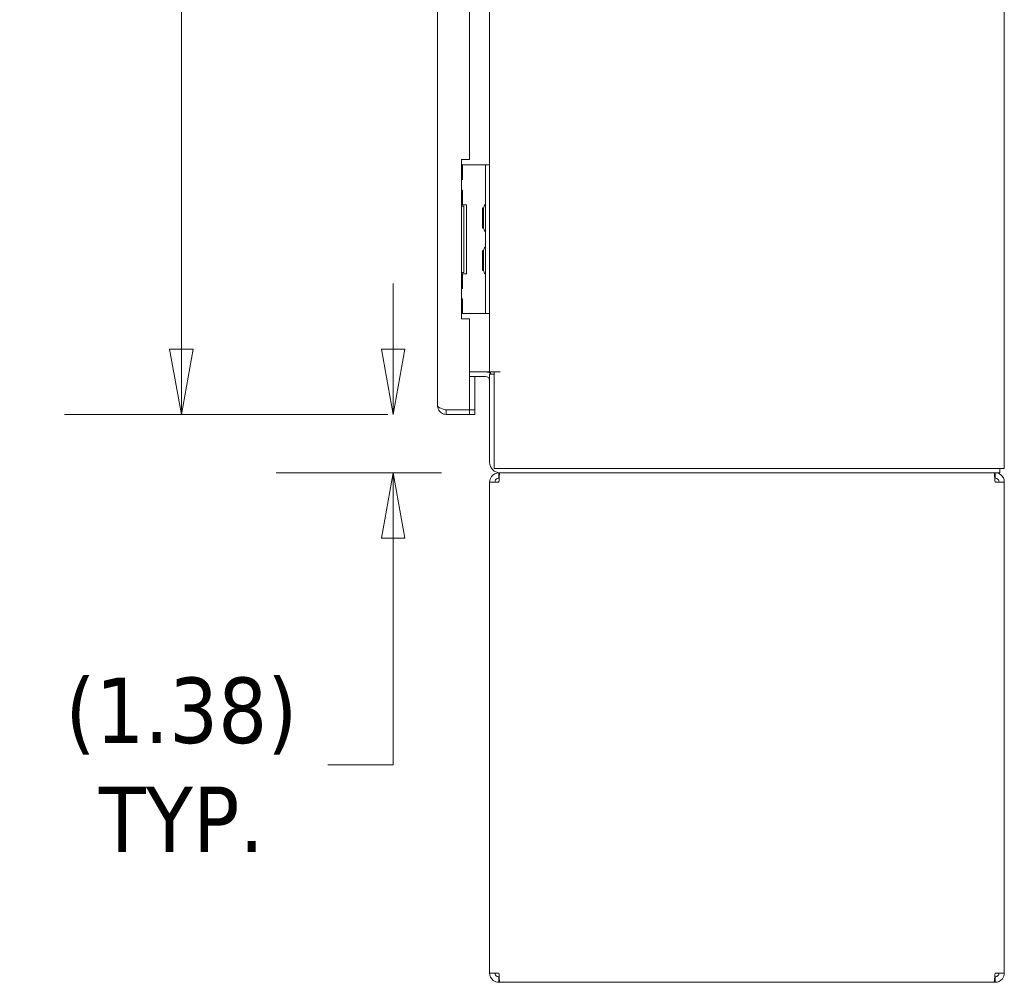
# Model space of a CAD drawing. Header units: inches. Extents: x 11 to 361, y 7 to 222.
# Tile 93 of 174: x 146 to 169, y 102 to 125. Entities that reach past the tile are written whole.
import ezdxf

# ---------------------------------------------------------------- set-up
doc = ezdxf.new("R2010")
doc.units = ezdxf.units.IN
doc.header["$LTSCALE"] = 22
doc.header["$MEASUREMENT"] = 0
doc.layers.get('0').update_dxf_attribs({"lineweight": 0})
doc.layers.add('Dimension (ANSI)', color=7, linetype='Continuous', lineweight=5)
doc.layers.add('Visible (ANSI)', color=7, linetype='Continuous', lineweight=5)
doc.styles.add('ROMANS', font='tahoma.ttf')
doc.dimstyles.new('Default (ANSI)', dxfattribs={"dimscale": 22, "dimtxt": 0.07, "dimasz": 0.07, "dimexe": 0.125, "dimexo": 0.0625, "dimgap": 0.031496, "dimtad": 0, "dimtih": 1, "dimtoh": 1, "dimrnd": 1e-08, "dimzin": 0, "dimdsep": 46, "dimtxsty": 'ROMANS', "dimblk": 'Filled-1', "dimcen": 0.09, "dimdle": 0.393701, "dimclrd": 256, "dimclre": 256, "dimclrt": 256, "dimadec": 0, "dimazin": 0, "dimtfac": 0.928571, "dimtofl": 0, "dimtmove": 0, "dimatfit": 3, "dimfxl": 1, "dimtolj": 1, "dimtzin": 0, "dimlwd": -1, "dimlwe": -1, "dimarcsym": 0})

# ---------------------------------------------------------------- blocks, each defined once
blk = doc.blocks.new('Filled-1')
at = {"color": 0}
for p, q in [((0, 0), (-1, 0.179)), ((-1, 0.179), (-1, -0.179)), ((-1, 0), (0, 0)), ((-1, -0.179), (0, 0))]:
    blk.add_line(p, q, dxfattribs=at)
at = {"color": 0, "flags": 128}
blk.add_lwpolyline([(-1, -0.179), (0, 0), (-1, 0.179), (-1, -0.179)], dxfattribs=at)
at = {"color": 0}
blk.add_solid([(-1, -0.179), (0, 0), (-1, 0.179), (-1, -0.179)], dxfattribs=at)
blk = doc.blocks.new('*D13')
at = {"layer": 'Defpoints', "color": 0, "transparency": 16777216}
for p in [(149.412, 174.724), (155.648, 174.724), (155.648, 115.349)]:
    blk.add_point(p, dxfattribs=at)
at = {"layer": 'Dimension (ANSI)', "transparency": 16777216}
for p, q in [((154.273, 174.724), (146.662, 174.724)), ((149.412, 173.184), (149.412, 157.21)), ((149.412, 116.889), (149.412, 145.994)), ((154.273, 115.349), (146.662, 115.349))]:
    blk.add_line(p, q, dxfattribs=at)
at = {"layer": 'Dimension (ANSI)', "transparency": 16777216, "xscale": 1.54000000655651, "yscale": 1.54000000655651, "zscale": 1.54000000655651}
for p, rotation in [((149.412, 174.724), 90), ((149.412, 115.349), 270)]:
    blk.add_blockref('Filled-1', p, dxfattribs=dict(at, rotation=rotation))
at = {"layer": 'Dimension (ANSI)', "transparency": 16777216, "insert": (149.412, 151.602), "char_height": 1.54, "attachment_point": 5, "style": 'ROMANS'}
blk.add_mtext('\\A1;\\fTahoma|b0|i0;\\H1.5400;59.38\\P\\fTahoma|b0|i0;\\H1.5400;DOOR\\P\\fTahoma|b0|i0;\\H1.5400;HEIGHT\\P\\fTahoma|b0|i0;\\H1.5400;(2 PL.)', dxfattribs=at)
blk = doc.blocks.new('*D16')
at = {"layer": 'Defpoints', "color": 0, "transparency": 16777216}
for p in [(154.399, 115.349), (155.648, 115.349), (156.919, 113.974)]:
    blk.add_point(p, dxfattribs=at)
at = {"layer": 'Dimension (ANSI)', "transparency": 16777216}
for p, q in [((154.399, 116.889), (154.399, 118.429)), ((154.273, 115.349), (151.649, 115.349)), ((155.544, 113.974), (151.649, 113.974)), ((154.399, 112.434), (154.399, 107.097)), ((154.399, 107.097), (152.859, 107.097))]:
    blk.add_line(p, q, dxfattribs=at)
at = {"layer": 'Dimension (ANSI)', "transparency": 16777216, "xscale": 1.54000000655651, "yscale": 1.54000000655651, "zscale": 1.54000000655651}
for p, rotation in [((154.399, 115.349), 270), ((154.399, 113.974), 90)]:
    blk.add_blockref('Filled-1', p, dxfattribs=dict(at, rotation=rotation))
at = {"layer": 'Dimension (ANSI)', "transparency": 16777216, "insert": (149.412, 107.097), "char_height": 1.54, "attachment_point": 5, "style": 'ROMANS'}
blk.add_mtext('\\A1;\\fTahoma|b0|i0;\\H1.5400;(1.38)\\P\\fTahoma|b0|i0;\\H1.5400;TYP.', dxfattribs=at)

msp = doc.modelspace()

# ---------------------------------------------------------------- linework, layer by layer
at = {"layer": 'Visible (ANSI)'}
for p, q in [((168.79924, 175.99485), (168.79924, 114.07785)), ((155.44999, 115.5466), (155.44999, 174.5261)), ((156.19999, 134.64052), (156.19999, 121.34885)), ((156.67424, 121.22374), (156.67424, 134.76564)), ((156.01249, 121.34885), (156.19999, 121.34885)), ((156.01249, 117.59885), (156.01249, 121.34885)), ((156.03769, 121.22385), (156.01249, 121.22385)), ((156.03769, 120.8801), (156.03769, 121.22385)), ((156.03769, 121.22385), (156.04537, 121.22385)), ((156.04537, 121.22385), (156.48679, 121.22385)), ((156.48679, 121.22385), (156.58054, 121.22385)), ((156.58054, 121.09885), (156.58054, 121.22385)), ((156.67424, 121.22385), (156.58054, 121.22385)), ((156.58054, 121.09885), (156.58054, 117.84885)), ((156.67424, 121.22374), (156.67424, 121.09885)), ((156.67424, 121.09885), (156.67424, 117.84885)), ((156.03769, 120.8801), (156.01249, 120.8801)), ((156.01249, 120.6301), (156.03769, 120.6301)), ((156.03769, 120.28635), (156.03769, 120.6301)), ((156.03769, 120.28635), (156.01249, 120.28635)), ((156.06399, 120.2551), (156.01249, 120.2551)), ((156.03769, 120.28635), (156.04537, 120.28635)), ((156.04537, 120.28635), (156.12613, 120.28635)), ((156.06399, 118.6926), (156.06399, 120.2551)), ((156.12613, 120.28635), (156.12613, 118.66135)), ((156.5101, 119.73535), (156.5101, 120.21235)), ((156.53362, 120.19191), (156.5101, 120.21235)), ((156.53362, 120.20615), (156.53362, 119.74156)), ((156.53362, 119.7558), (156.5101, 119.73535)), ((156.5101, 118.73535), (156.5101, 119.21235)), ((156.53362, 119.19191), (156.5101, 119.21235)), ((156.53362, 119.20615), (156.53362, 118.74156)), ((156.01249, 118.6926), (156.06399, 118.6926)), ((156.01249, 118.66135), (156.03769, 118.66135)), ((156.04537, 118.66135), (156.03769, 118.66135)), ((156.03769, 118.3176), (156.03769, 118.66135)), ((156.12613, 118.66135), (156.04537, 118.66135)), ((156.53362, 118.7558), (156.5101, 118.73535)), ((156.03769, 118.3176), (156.01249, 118.3176)), ((156.01249, 118.0676), (156.03769, 118.0676)), ((156.03769, 117.72385), (156.03769, 118.0676)), ((156.58054, 117.72385), (156.58054, 117.84885)), ((156.67424, 117.84885), (156.67424, 117.72397)), ((156.01249, 117.72385), (156.03769, 117.72385)), ((156.03769, 117.72385), (156.04537, 117.72385)), ((156.04537, 117.72385), (156.48679, 117.72385)), ((156.48679, 117.72385), (156.58054, 117.72385)), ((156.58054, 117.72385), (156.67424, 117.72385)), ((156.67424, 116.34885), (156.67424, 117.72397)), ((156.19999, 117.59885), (156.01249, 117.59885)), ((156.19999, 117.59885), (156.19999, 115.45356)), ((156.19999, 116.34885), (156.58049, 116.34885)), ((156.19999, 116.24485), (156.58049, 116.24485)), ((156.32499, 115.45356), (156.32499, 116.24485)), ((156.58049, 116.34885), (156.67424, 116.34885)), ((156.67424, 116.34885), (156.91886, 116.34885)), ((156.77824, 116.29685), (156.67424, 116.29685)), ((156.67424, 116.29685), (156.67424, 114.21848)), ((156.91906, 116.34865), (156.77824, 116.34865)), ((156.77824, 114.07785), (156.77824, 116.34865)), ((156.91886, 116.34885), (156.91906, 116.34885)), ((156.91906, 116.34885), (156.91906, 116.34865)), ((155.64774, 115.45356), (156.19999, 115.45356)), ((156.19999, 115.45285), (155.64774, 115.45285)), ((155.64774, 115.45285), (155.64774, 115.34885)), ((155.64774, 115.34885), (156.19999, 115.34885)), ((156.19999, 115.45356), (156.32499, 115.45356)), ((156.32499, 115.45285), (156.19999, 115.45285)), ((156.19999, 115.45285), (156.19999, 115.34885)), ((156.19999, 115.34885), (156.32499, 115.34885)), ((156.32499, 115.34885), (156.32499, 115.45285)), ((168.55461, 114.07785), (156.77824, 114.07785)), ((156.91508, 113.97385), (156.89299, 113.97385)), ((156.89299, 113.84885), (156.89299, 113.97385)), ((156.91508, 113.97385), (156.91886, 113.97385)), ((156.91886, 113.97385), (168.69524, 113.97385)), ((168.55461, 114.07785), (168.79924, 114.07785)), ((168.58049, 113.84885), (168.58049, 113.97385)), ((168.69524, 113.97385), (168.69524, 114.07785)), ((156.67424, 102.1926), (156.67424, 113.7551)), ((156.67424, 113.7551), (156.89299, 113.7551)), ((156.89299, 113.84885), (156.89922, 113.84885)), ((168.58049, 113.84885), (168.57426, 113.84885)), ((168.58049, 113.7551), (168.79924, 113.7551)), ((168.79924, 113.7551), (168.79924, 102.1926)), ((156.89299, 102.1926), (156.67424, 102.1926)), ((156.89299, 102.09885), (156.89922, 102.09885)), ((156.89299, 102.09885), (156.89299, 101.97385)), ((168.58049, 102.09885), (168.57426, 102.09885)), ((168.79924, 102.1926), (168.58049, 102.1926)), ((168.58049, 102.09885), (168.58049, 101.97385)), ((156.89299, 101.97385), (156.91508, 101.97385)), ((168.55839, 101.97385), (156.91508, 101.97385)), ((168.55839, 101.97385), (168.58049, 101.97385))]:
    msp.add_line(p, q, dxfattribs=at)
for centre, radius, start, end in [((156.56487, 120.20615), 0.03125, 176.331637, 180), ((156.66078, 120.2), 0.12735, 134.665346, 176.331637), ((156.54929, 120.3128), 0.03125, 314.665346, 0), ((156.56487, 119.74156), 0.03125, 180, 183.668363), ((156.66078, 119.7477), 0.12735, 183.668363, 225.334654), ((156.54929, 119.6349), 0.03125, 0, 45.334654), ((156.66078, 119.2), 0.12735, 134.665346, 176.331637), ((156.54929, 119.3128), 0.03125, 314.665346, 0), ((156.56487, 119.20615), 0.03125, 176.331637, 180), ((156.56487, 118.74156), 0.03125, 180, 183.668363), ((156.66078, 118.7477), 0.12735, 183.668363, 225.334654), ((156.54929, 118.6349), 0.03125, 0, 45.334654), ((156.58049, 116.1511), 0.19775, 47.480021, 90), ((156.58049, 116.1511), 0.09375, 0, 90), ((156.9008, 116.14857), 0.28125, 134.593551, 141.86767), ((156.91886, 114.21848), 0.24463, 180, 270)]:
    msp.add_arc(centre, radius, start, end, dxfattribs=at)
for points, knots in [([(155.64774, 115.45356), (155.58826, 115.47137), (155.52942, 115.48919), (155.49256, 115.507), (155.46524, 115.5202), (155.44999, 115.5334), (155.44999, 115.5466)], [-1, -1, -1, -1, -0.42561053, -0.42561053, -0.42561053, 0, 0, 0, 0]), ([(155.5938, 115.35635), (155.55413, 115.3676), (155.51814, 115.39165), (155.49256, 115.42403), (155.46524, 115.45861), (155.44999, 115.50253), (155.44999, 115.5466)], [-0.824125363, -0.824125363, -0.824125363, -0.824125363, -0.425610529, -0.425610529, -0.425610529, 0, 0, 0, 0]), ([(155.59385, 115.46996), (155.59713, 115.46761), (155.60057, 115.46548), (155.60416, 115.4636), (155.61753, 115.45657), (155.63263, 115.45285), (155.64774, 115.45285)], [0.609734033, 0.609734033, 0.609734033, 0.609734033, 0.692217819, 0.692217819, 0.692217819, 1, 1, 1, 1]), ([(156.89299, 113.97385), (156.82649, 113.97385), (156.76072, 113.9416), (156.72001, 113.88901), (156.69061, 113.85103), (156.67424, 113.80314), (156.67424, 113.7551)], [0, 0, 0, 0, 0.91202272, 0.91202272, 0.91202272, 1.57079633, 1.57079633, 1.57079633, 1.57079633]), ([(156.89299, 113.7551), (156.89726, 113.8216), (156.90154, 113.88737), (156.90582, 113.92808), (156.90891, 113.95748), (156.912, 113.97385), (156.91508, 113.97385)], [0, 0, 0, 0, 0.91202272, 0.91202272, 0.91202272, 1.57079633, 1.57079633, 1.57079633, 1.57079633]), ([(168.55839, 113.97385), (168.56267, 113.97385), (168.56694, 113.9416), (168.57122, 113.88901), (168.57431, 113.85103), (168.5774, 113.80314), (168.58049, 113.7551)], [0, 0, 0, 0, 0.91202272, 0.91202272, 0.91202272, 1.57079633, 1.57079633, 1.57079633, 1.57079633]), ([(168.79924, 113.7551), (168.79924, 113.8216), (168.76698, 113.88737), (168.71439, 113.92808), (168.67641, 113.95748), (168.62852, 113.97385), (168.58049, 113.97385)], [0, 0, 0, 0, 0.91202272, 0.91202272, 0.91202272, 1.57079633, 1.57079633, 1.57079633, 1.57079633]), ([(156.79924, 113.7551), (156.79924, 113.79033), (156.82093, 113.82466), (156.85275, 113.83978), (156.86527, 113.84573), (156.87912, 113.84885), (156.89299, 113.84885)], [0, 0, 0, 0, 1.12719708, 1.12719708, 1.12719708, 1.57079633, 1.57079633, 1.57079633, 1.57079633]), ([(168.67424, 113.7551), (168.67424, 113.79033), (168.65254, 113.82466), (168.62072, 113.83978), (168.6082, 113.84573), (168.59435, 113.84885), (168.58049, 113.84885)], [0, 0, 0, 0, 1.12719708, 1.12719708, 1.12719708, 1.57079633, 1.57079633, 1.57079633, 1.57079633]), ([(156.67424, 102.1926), (156.67424, 102.1261), (156.70649, 102.06034), (156.75908, 102.01963), (156.79706, 101.99022), (156.84495, 101.97385), (156.89299, 101.97385)], [0, 0, 0, 0, 0.91202272, 0.91202272, 0.91202272, 1.57079633, 1.57079633, 1.57079633, 1.57079633]), ([(156.79924, 102.1926), (156.79924, 102.15738), (156.82093, 102.12305), (156.85275, 102.10793), (156.86527, 102.10198), (156.87912, 102.09885), (156.89299, 102.09885)], [0, 0, 0, 0, 1.12719708, 1.12719708, 1.12719708, 1.57079633, 1.57079633, 1.57079633, 1.57079633]), ([(156.91508, 101.97385), (156.91081, 101.97385), (156.90653, 102.00611), (156.90225, 102.0587), (156.89917, 102.09668), (156.89608, 102.14457), (156.89299, 102.1926)], [0, 0, 0, 0, 0.91202272, 0.91202272, 0.91202272, 1.57079633, 1.57079633, 1.57079633, 1.57079633]), ([(168.58049, 102.1926), (168.57621, 102.1261), (168.57193, 102.06034), (168.56766, 102.01963), (168.56457, 101.99022), (168.56148, 101.97385), (168.55839, 101.97385)], [0, 0, 0, 0, 0.91202272, 0.91202272, 0.91202272, 1.57079633, 1.57079633, 1.57079633, 1.57079633]), ([(168.58049, 101.97385), (168.64699, 101.97385), (168.71275, 102.00611), (168.75346, 102.0587), (168.78287, 102.09668), (168.79924, 102.14457), (168.79924, 102.1926)], [0, 0, 0, 0, 0.91202272, 0.91202272, 0.91202272, 1.57079633, 1.57079633, 1.57079633, 1.57079633]), ([(168.67424, 102.1926), (168.67424, 102.15738), (168.65254, 102.12305), (168.62072, 102.10793), (168.6082, 102.10198), (168.59435, 102.09885), (168.58049, 102.09885)], [0, 0, 0, 0, 1.12719708, 1.12719708, 1.12719708, 1.57079633, 1.57079633, 1.57079633, 1.57079633])]:
    msp.add_open_spline(points, degree=3, knots=knots, dxfattribs=at)
msp.add_open_spline([(155.64774, 115.34885), (155.62953, 115.34885), (155.6113, 115.35139), (155.5938, 115.35635)], degree=3, dxfattribs=at)

# ---------------------------------------------------------------- dimensions: what is measured, and where the dimension line sits
at = {"layer": 'Dimension (ANSI)'}
for base, p1, p2, text, picture, middle in [((149.4122975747, 174.7238530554), (155.6477373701, 115.3488530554), (155.6477373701, 174.7238530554), '\\fTahoma|b0|i0;\\H1.5400;<>\\P\\fTahoma|b0|i0;\\H1.5400;DOOR\\P\\fTahoma|b0|i0;\\H1.5400;HEIGHT\\P\\fTahoma|b0|i0;\\H1.5400;(2 PL.)', '*D13', (149.4122975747, 151.6020415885)), ((154.3994218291, 115.3488530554), (156.9188623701, 113.9738530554), (155.6477373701, 115.3488530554), '\\fTahoma|b0|i0;\\H1.5400;(<>)\\P\\fTahoma|b0|i0;\\H1.5400;TYP.', '*D16', (149.4122975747, 107.0969646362))]:
    dim = msp.add_linear_dim(base=base, p1=p1, p2=p2, angle=270, text=text, dimstyle='Default (ANSI)', override={"dimgap": 0.031496, "dimdec": 2, "dimtol": 0, "dimlim": 0, "dimtp": 0, "dimtm": 0, "dimtdec": 2, "dimatfit": 1}, dxfattribs=at)
    dim.commit()
    dim.dimension.update_dxf_attribs({"geometry": picture, "text_midpoint": middle, "dimtype": 160})

doc.saveas('drawing.dxf')
